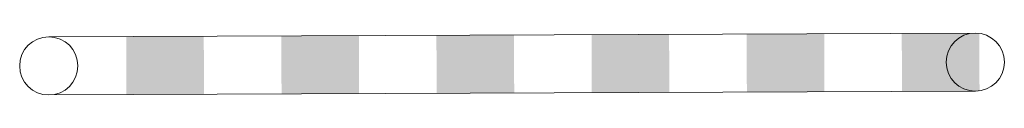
# Model space of a CAD drawing. Header units: metres. Extents: x -0.3 to 9.9, y -0.3 to 0.3.
import ezdxf

# ---------------------------------------------------------------- set-up
doc = ezdxf.new("R2010")
doc.units = ezdxf.units.M
doc.layers.add('B-WE-VW-VRI_DRAAGCONSTRUCTIE-A', color=254, linetype='Continuous', lineweight=18)
doc.layers.add('B-WE-VW-VRI_DRAAGCONSTRUCTIE-G', color=254, linetype='Continuous', lineweight=18)

msp = doc.modelspace()

# ---------------------------------------------------------------- linework, layer by layer
at = {"layer": 'B-WE-VW-VRI_DRAAGCONSTRUCTIE-A'}
for points in [[(0.801, -0.297), (0.799, 0.303), (1.601, -0.293), (1.599, 0.307)], [(2.401, -0.29), (2.399, 0.31), (3.201, -0.287), (3.199, 0.313)], [(4.001, -0.284), (3.999, 0.316), (4.801, -0.28), (4.799, 0.32)], [(5.601, -0.277), (5.599, 0.323), (6.401, -0.274), (6.399, 0.326)], [(7.201, -0.271), (7.199, 0.329), (8.001, -0.267), (7.999, 0.333)], [(8.801, -0.264), (8.799, 0.336), (9.601, -0.261), (9.599, 0.339)]]:
    msp.add_solid(points, dxfattribs=at)
at = {"layer": 'B-WE-VW-VRI_DRAAGCONSTRUCTIE-G'}
for p, q in [((9.555, 0.339), (-0.001, 0.3)), ((0.001, -0.3), (9.558, -0.261))]:
    msp.add_line(p, q, dxfattribs=at)
for centre in [(9.557, 0.039), (0, 0)]:
    msp.add_circle(centre, 0.3, dxfattribs=at)

doc.saveas('drawing.dxf')
